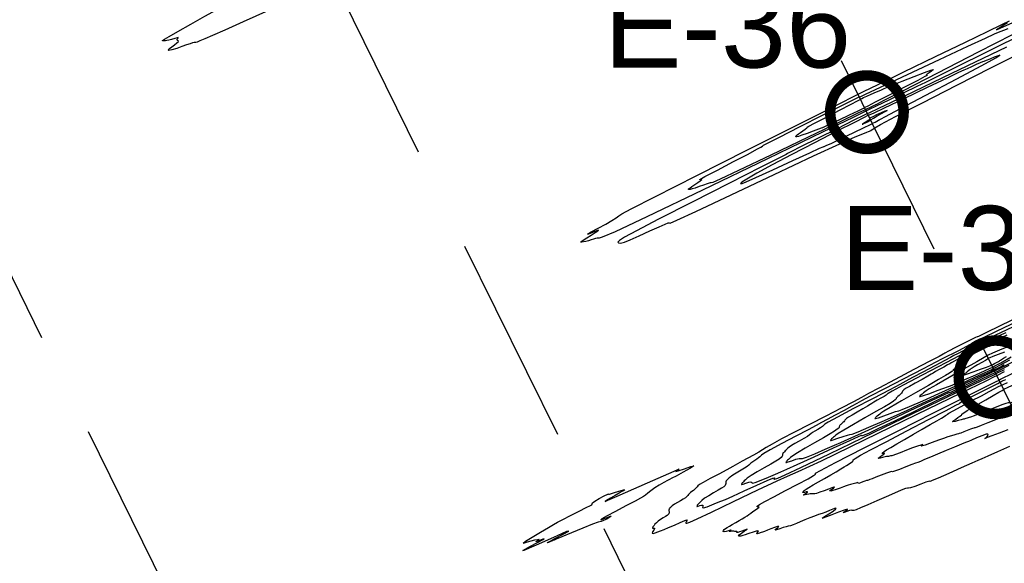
# Model space of a CAD drawing. Extents: x 3249832 to 3255657, y 13789405 to 13793316.
# Tile 62 of 256: x 3254867 to 3255102, y 13790214 to 13790344. Entities that reach past the tile are written whole.
import ezdxf

# ---------------------------------------------------------------- set-up
doc = ezdxf.new("R2010")
doc.units = 0
doc.header["$LTSCALE"] = 100
doc.header["$MEASUREMENT"] = 0
doc.linetypes.add('DASHED', pattern=[0.75, 0.5, -0.25])
for name, color, linetype in [('GRATIO_CON', 10, 'CONTINUOUS'), ('GRATIO_ICON', 7, 'CONTINUOUS'), ('PLAN', 7, 'CONTINUOUS'), ('TARGETS_EAST', 7, 'CONTINUOUS')]:
    doc.layers.add(name, color=color, linetype=linetype)
doc.styles.add('Gratio_032316_contours$0$symbol', font='symbol.shx')
doc.styles.get("Standard").update_dxf_attribs({"font": 'arial.ttf'})
doc.linetypes.add('Gratio_032316_contours$0$DEPRESSION', pattern='A,0.3,["%",Gratio_032316_contours$0$symbol,S=0.05,R=180,X=0,Y=0],0.0001', length=0.3001)

# ---------------------------------------------------------------- blocks, each defined once
blk = doc.blocks.new('Gratio_032316_contours')
at = {"layer": 'GRATIO_CON', "color": 5, "linetype": 'Gratio_032316_contours$0$DEPRESSION', "flags": 128}
for points in [[(3254903.67, 13790337.53), (3254904.29, 13790338), (3254904.81, 13790338.42), (3254905.14, 13790338.72), (3254905.21, 13790338.88), (3254905.12, 13790338.95), (3254904.99, 13790339.01), (3254904.93, 13790339.13), (3254904.95, 13790339.29), (3254905.04, 13790339.46), (3254905.15, 13790339.6), (3254905.17, 13790339.69), (3254904.93, 13790339.65), (3254904.35, 13790339.48), (3254903.6, 13790339.24), (3254902.9, 13790339.05), (3254902.43, 13790338.97), (3254902.12, 13790338.96), (3254901.87, 13790338.96), (3254901.6, 13790338.92), (3254901.41, 13790338.9), (3254901.45, 13790339), (3254901.89, 13790339.3), (3254902.98, 13790339.97), (3254905.04, 13790341.15), (3254908.14, 13790342.89), (3254911.53, 13790344.78), (3254914.26, 13790346.3), (3254915.67, 13790347.13), (3254916.45, 13790347.6), (3254917.57, 13790348.27), (3254919.72, 13790349.49), (3254922.34, 13790350.96), (3254924.56, 13790352.2), (3254925.74, 13790352.87), (3254926.13, 13790353.1), (3254926.21, 13790353.15), (3254926.38, 13790353.24), (3254926.66, 13790353.39), (3254926.97, 13790353.56), (3254927.32, 13790353.76), (3254928.04, 13790354.15), (3254929.52, 13790354.94), (3254931.96, 13790356.22), (3254934.76, 13790357.67), (3254937.11, 13790358.89), (3254938.43, 13790359.57), (3254938.91, 13790359.83), (3254938.95, 13790359.92), (3254938.91, 13790360.03), (3254938.89, 13790360.16), (3254938.95, 13790360.31), (3254939.13, 13790360.45), (3254939.36, 13790360.57), (3254939.57, 13790360.66), (3254939.69, 13790360.71), (3254939.75, 13790360.73), (3254939.76, 13790360.73), (3254939.82, 13790360.75), (3254940.21, 13790360.88), (3254941.24, 13790361.25), (3254943.08, 13790361.91), (3254945.27, 13790362.69), (3254947.14, 13790363.35), (3254948.23, 13790363.74), (3254948.66, 13790363.89), (3254948.75, 13790363.9), (3254948.77, 13790363.89), (3254949.02, 13790363.94), (3254949.74, 13790364.16), (3254951.1, 13790364.59), (3254952.71, 13790365.1), (3254954.06, 13790365.53), (3254954.78, 13790365.74), (3254955.02, 13790365.8), (3254955.09, 13790365.81), (3254955.23, 13790365.84), (3254955.55, 13790365.92), (3254956.1, 13790366.08), (3254956.9, 13790366.32), (3254957.84, 13790366.6), (3254958.75, 13790366.87), (3254959.54, 13790367.13), (3254960.45, 13790367.47), (3254961.79, 13790368), (3254963.73, 13790368.79), (3254965.86, 13790369.64), (3254967.66, 13790370.3), (3254968.71, 13790370.59), (3254969.25, 13790370.64), (3254969.67, 13790370.65), (3254970.25, 13790370.78), (3254970.88, 13790370.95), (3254971.33, 13790371.03), (3254971.45, 13790370.92), (3254971.39, 13790370.73), (3254971.36, 13790370.57), (3254971.54, 13790370.54), (3254971.88, 13790370.62), (3254972.31, 13790370.75), (3254972.74, 13790370.88), (3254973.19, 13790371.02), (3254973.66, 13790371.18), (3254974.12, 13790371.36), (3254974.44, 13790371.47), (3254974.42, 13790371.41), (3254973.97, 13790371.12), (3254973.29, 13790370.7), (3254972.66, 13790370.3), (3254972.3, 13790370.05), (3254972.3, 13790369.96), (3254972.65, 13790370.05), (3254973.29, 13790370.26), (3254973.7, 13790370.34), (3254973.28, 13790370), (3254971.68, 13790369.06), (3254969.48, 13790367.82), (3254967.51, 13790366.7), (3254966.4, 13790366.03), (3254965.86, 13790365.66), (3254965.4, 13790365.36), (3254964.65, 13790364.94), (3254963.81, 13790364.5), (3254963.2, 13790364.18), (3254963.04, 13790364.08), (3254963.1, 13790364.08), (3254963.05, 13790364), (3254962.54, 13790363.67), (3254961.14, 13790362.86), (3254958.42, 13790361.35), (3254954.21, 13790359.06), (3254949.5, 13790356.54), (3254945.56, 13790354.46), (3254943.2, 13790353.28), (3254941.3, 13790352.45), (3254938.27, 13790351.18), (3254933.06, 13790348.92), (3254926.67, 13790346.12), (3254920.66, 13790343.47), (3254916.24, 13790341.5), (3254913.31, 13790340.19), (3254911.47, 13790339.37), (3254910.33, 13790338.89), (3254909.68, 13790338.64), (3254909.34, 13790338.55), (3254909.15, 13790338.53), (3254908.95, 13790338.52), (3254908.6, 13790338.44), (3254908, 13790338.24), (3254907.14, 13790337.93), (3254906.05, 13790337.54), (3254904.8, 13790337.12), (3254903.65, 13790336.77), (3254902.9, 13790336.61), (3254902.76, 13790336.74), (3254903.1, 13790337.07), (3254903.67, 13790337.53)], [(3255084.99, 13790331.99), (3255084.58, 13790331.67), (3255084.02, 13790331.28), (3255083.55, 13790330.95), (3255083.35, 13790330.77), (3255083.37, 13790330.72), (3255083.5, 13790330.73), (3255083.54, 13790330.7), (3255083, 13790330.39), (3255081.3, 13790329.48), (3255078.14, 13790327.85), (3255074.39, 13790325.92), (3255071.18, 13790324.28), (3255069.39, 13790323.37), (3255068.73, 13790323.02), (3255068.64, 13790322.96), (3255068.65, 13790322.94), (3255068.66, 13790322.92), (3255068.67, 13790322.91), (3255068.66, 13790322.91), (3255068.66, 13790322.92), (3255068.66, 13790322.92), (3255068.66, 13790322.91), (3255068.67, 13790322.89), (3255068.68, 13790322.88), (3255068.61, 13790322.86), (3255068.17, 13790322.69), (3255067.02, 13790322.16), (3255064.97, 13790321.18), (3255062.55, 13790320.02), (3255060.48, 13790319.03), (3255059.3, 13790318.48), (3255058.82, 13790318.27), (3255058.71, 13790318.24), (3255058.63, 13790318.23), (3255058.35, 13790318.13), (3255057.65, 13790317.88), (3255056.42, 13790317.42), (3255054.95, 13790316.88), (3255053.68, 13790316.41), (3255052.9, 13790316.14), (3255052.53, 13790316.04), (3255052.38, 13790316.04), (3255052.3, 13790316.1), (3255052.29, 13790316.19), (3255052.37, 13790316.32), (3255052.57, 13790316.49), (3255052.9, 13790316.73), (3255053.37, 13790317.05), (3255053.95, 13790317.47), (3255054.51, 13790317.89), (3255054.86, 13790318.19), (3255054.99, 13790318.33), (3255055.4, 13790318.58), (3255056.75, 13790319.3), (3255059.41, 13790320.69), (3255062.65, 13790322.38), (3255065.43, 13790323.82), (3255066.99, 13790324.65), (3255067.6, 13790324.97), (3255067.78, 13790325.08), (3255068, 13790325.18), (3255068.42, 13790325.38), (3255069.16, 13790325.71), (3255070.26, 13790326.21), (3255071.48, 13790326.75), (3255072.5, 13790327.2), (3255073.15, 13790327.48), (3255073.88, 13790327.78), (3255075.25, 13790328.34), (3255077.63, 13790329.3), (3255080.45, 13790330.44), (3255082.92, 13790331.41), (3255084.41, 13790331.96), (3255085.02, 13790332.12), (3255084.99, 13790331.99)], [(3255114.33, 13790260.85), (3255114.69, 13790260.96), (3255114.75, 13790260.91), (3255114.65, 13790260.75), (3255114.49, 13790260.49), (3255114.33, 13790260.2), (3255114.2, 13790259.96), (3255114.12, 13790259.81), (3255113.92, 13790259.63), (3255113.39, 13790259.27), (3255112.43, 13790258.65), (3255111.28, 13790257.92), (3255110.29, 13790257.29), (3255109.71, 13790256.91), (3255109.43, 13790256.71), (3255109.23, 13790256.56), (3255108.93, 13790256.36), (3255108.56, 13790256.09), (3255108.16, 13790255.8), (3255107.8, 13790255.5), (3255107.52, 13790255.23), (3255107.33, 13790255.04), (3255107.23, 13790254.92), (3255107.07, 13790254.79), (3255106.64, 13790254.5), (3255105.84, 13790253.98), (3255104.87, 13790253.38), (3255104.03, 13790252.89), (3255103.54, 13790252.64), (3255103.34, 13790252.6), (3255103.28, 13790252.65), (3255103.24, 13790252.7), (3255103.12, 13790252.7), (3255102.83, 13790252.64), (3255102.27, 13790252.48), (3255101.37, 13790252.16), (3255100.01, 13790251.66), (3255098.2, 13790250.95), (3255096.29, 13790250.2), (3255094.75, 13790249.59), (3255093.89, 13790249.26), (3255093.54, 13790249.13), (3255093.36, 13790249.08), (3255093.11, 13790249.01), (3255092.81, 13790248.91), (3255092.54, 13790248.83), (3255092.35, 13790248.79), (3255092.12, 13790248.74), (3255091.69, 13790248.63), (3255090.98, 13790248.43), (3255090.21, 13790248.22), (3255089.67, 13790248.11), (3255089.59, 13790248.19), (3255089.88, 13790248.43), (3255090.36, 13790248.76), (3255090.89, 13790249.14), (3255091.37, 13790249.49), (3255091.7, 13790249.74), (3255091.82, 13790249.87), (3255091.8, 13790249.89), (3255091.74, 13790249.89), (3255091.73, 13790249.91), (3255091.88, 13790250.03), (3255092.31, 13790250.31), (3255093.09, 13790250.8), (3255094.23, 13790251.49), (3255095.73, 13790252.38), (3255097.5, 13790253.4), (3255099.25, 13790254.41), (3255100.63, 13790255.2), (3255101.4, 13790255.63), (3255101.68, 13790255.79), (3255101.72, 13790255.82), (3255101.75, 13790255.85), (3255101.99, 13790255.97), (3255102.67, 13790256.29), (3255103.92, 13790256.84), (3255105.58, 13790257.56), (3255107.37, 13790258.33), (3255109.08, 13790259.05), (3255110.54, 13790259.66), (3255111.61, 13790260.1), (3255112.2, 13790260.34), (3255112.41, 13790260.41), (3255112.37, 13790260.38), (3255112.22, 13790260.29), (3255112.02, 13790260.18), (3255111.83, 13790260.07), (3255111.7, 13790259.98), (3255111.75, 13790259.96), (3255112.09, 13790260.06), (3255112.79, 13790260.31), (3255113.63, 13790260.61), (3255114.33, 13790260.85)], [(3254987.48, 13790217.45), (3254987.28, 13790217.49), (3254988.92, 13790218.41), (3254990.92, 13790219.47), (3254992.07, 13790220.09), (3254992.35, 13790220.27), (3254992.05, 13790220.18), (3254991.45, 13790219.95), (3254990.81, 13790219.71), (3254990.41, 13790219.58), (3254990.42, 13790219.63), (3254990.69, 13790219.79), (3254991.01, 13790219.97), (3254991.17, 13790220.08), (3254991.09, 13790220.11), (3254990.71, 13790220.05), (3254990.02, 13790219.91), (3254989.14, 13790219.71), (3254988.26, 13790219.47), (3254987.55, 13790219.25), (3254987.33, 13790219.25), (3254987.91, 13790219.68), (3254989.46, 13790220.65), (3254991.49, 13790221.88), (3254993.35, 13790222.99), (3254994.59, 13790223.71), (3254995.54, 13790224.23), (3254996.76, 13790224.87), (3254998.58, 13790225.82), (3255000.63, 13790226.88), (3255002.36, 13790227.75), (3255003.33, 13790228.2), (3255003.7, 13790228.36), (3255003.73, 13790228.42), (3255003.71, 13790228.55), (3255003.86, 13790228.82), (3255004.41, 13790229.27), (3255005.46, 13790229.89), (3255006.65, 13790230.51), (3255007.5, 13790230.93), (3255007.69, 13790231), (3255007.62, 13790230.92), (3255007.88, 13790230.92), (3255008.85, 13790231.19), (3255010.15, 13790231.58), (3255011.2, 13790231.9), (3255011.58, 13790231.97), (3255011.48, 13790231.86), (3255011.2, 13790231.71), (3255010.99, 13790231.59), (3255010.71, 13790231.42), (3255010.16, 13790231.1), (3255009.22, 13790230.55), (3255008.12, 13790229.92), (3255007.21, 13790229.4), (3255006.85, 13790229.18), (3255007.53, 13790229.45), (3255009.74, 13790230.43), (3255013.67, 13790232.17), (3255018.23, 13790234.19), (3255022.03, 13790235.86), (3255024.01, 13790236.71), (3255024.51, 13790236.9), (3255024.24, 13790236.72), (3255023.82, 13790236.45), (3255023.7, 13790236.3), (3255024.28, 13790236.44), (3255025.72, 13790236.95), (3255027.28, 13790237.49), (3255027.98, 13790237.63), (3255027.17, 13790237.08), (3255025.45, 13790236.13), (3255023.75, 13790235.22), (3255022.75, 13790234.69), (3255022.22, 13790234.4), (3255021.7, 13790234.12), (3255020.84, 13790233.66), (3255019.75, 13790233.06), (3255018.66, 13790232.39), (3255017.74, 13790231.73), (3255017.02, 13790231.14), (3255016.47, 13790230.67), (3255016.01, 13790230.33), (3255015.31, 13790229.92), (3255013.97, 13790229.22), (3255011.79, 13790228.08), (3255009.29, 13790226.76), (3255007.2, 13790225.64), (3255006.07, 13790225), (3255005.84, 13790224.8), (3255006.26, 13790224.93), (3255007.09, 13790225.26), (3255007.92, 13790225.58), (3255008.31, 13790225.68), (3255007.99, 13790225.43), (3255007.22, 13790224.98), (3255006.43, 13790224.59), (3255005.87, 13790224.39), (3255005.19, 13790224.21), (3255003.85, 13790223.75), (3255001.54, 13790222.83), (3254998.85, 13790221.71), (3254996.55, 13790220.74), (3254995.23, 13790220.19), (3254994.72, 13790219.97), (3254994.63, 13790219.94), (3254994.61, 13790219.94), (3254994.52, 13790219.91), (3254994.28, 13790219.81), (3254993.83, 13790219.62), (3254993.35, 13790219.41), (3254993.04, 13790219.29), (3254993.12, 13790219.36), (3254993.74, 13790219.7), (3254995.02, 13790220.38), (3254996.86, 13790221.35), (3254998.18, 13790222.1), (3254997.65, 13790221.97), (3254994.53, 13790220.59), (3254990.42, 13790218.74), (3254987.48, 13790217.45)]]:
    blk.add_lwpolyline(points, close=True, dxfattribs=at)
at = {"layer": 'GRATIO_CON', "color": 5, "linetype": 'Continuous', "flags": 128}
for points in [[(3255107.13, 13790340.91), (3255098.03, 13790336.4), (3255090.13, 13790332.5), (3255085.53, 13790330.22), (3255083.15, 13790329.02), (3255081.11, 13790328.01), (3255078.03, 13790326.5), (3255074.45, 13790324.77), (3255071.43, 13790323.32), (3255069.74, 13790322.53), (3255069.11, 13790322.24), (3255069.02, 13790322.2), (3255069.02, 13790322.19), (3255069.03, 13790322.17), (3255069.03, 13790322.16), (3255068.65, 13790321.98), (3255065.94, 13790320.68), (3255058.62, 13790317.15), (3255045.52, 13790310.82), (3255030.06, 13790303.35), (3255016.82, 13790297), (3255009.22, 13790293.44), (3255006.18, 13790292.11), (3255005.45, 13790291.91), (3255005.18, 13790291.91), (3255004.92, 13790291.89), (3255004.58, 13790291.81), (3255004.11, 13790291.67), (3255003.54, 13790291.48), (3255002.91, 13790291.29), (3255002.28, 13790291.13), (3255001.72, 13790291.02), (3255001.3, 13790290.95), (3255001.09, 13790290.95), (3255001.18, 13790291.07), (3255001.63, 13790291.39), (3255002.49, 13790291.94), (3255003.53, 13790292.61), (3255004.48, 13790293.22), (3255005.1, 13790293.64), (3255005.25, 13790293.79), (3255004.82, 13790293.66), (3255003.85, 13790293.27), (3255002.89, 13790292.88), (3255002.63, 13790292.84), (3255003.55, 13790293.37), (3255005.23, 13790294.28), (3255007.05, 13790295.27), (3255008.47, 13790296.11), (3255009.48, 13790296.75), (3255010.13, 13790297.21), (3255010.81, 13790297.66), (3255013.06, 13790298.87), (3255018.69, 13790301.75), (3255028.7, 13790306.82), (3255040.77, 13790312.91), (3255051.74, 13790318.44), (3255059.16, 13790322.18), (3255063.4, 13790324.33), (3255065.56, 13790325.43), (3255066.79, 13790326.05), (3255068.42, 13790326.86), (3255071.87, 13790328.55), (3255078, 13790331.52), (3255085.54, 13790335.17), (3255092.68, 13790338.63), (3255097.96, 13790341.18), (3255101.35, 13790342.81), (3255103.16, 13790343.65)], [(3255102.72, 13790343.21), (3255101.9, 13790342.7), (3255101.12, 13790342.21), (3255100.45, 13790341.79), (3255100.11, 13790341.55), (3255100.96, 13790341.91), (3255104, 13790343.31)], [(3255103.79, 13790340.38), (3255095.69, 13790336.19), (3255086.05, 13790331.25), (3255077.82, 13790327.03), (3255073.2, 13790324.67), (3255071.5, 13790323.79), (3255071.26, 13790323.66), (3255071.27, 13790323.66), (3255071.2, 13790323.62), (3255070.94, 13790323.49), (3255070.43, 13790323.24), (3255069.83, 13790322.94), (3255069.3, 13790322.68), (3255069.01, 13790322.54), (3255068.9, 13790322.48), (3255068.89, 13790322.48), (3255068.89, 13790322.47), (3255068.89, 13790322.47), (3255068.89, 13790322.46), (3255068.89, 13790322.45), (3255068.89, 13790322.45), (3255068.89, 13790322.46), (3255068.65, 13790322.38), (3255067.07, 13790321.66), (3255062.83, 13790319.65), (3255055.25, 13790316), (3255046.31, 13790311.69), (3255038.65, 13790308.02), (3255034.26, 13790305.96), (3255032.5, 13790305.19), (3255032.08, 13790305.08), (3255031.91, 13790305.07), (3255031.63, 13790305.01), (3255031.12, 13790304.84), (3255030.26, 13790304.54), (3255029.25, 13790304.18), (3255028.29, 13790303.85), (3255027.59, 13790303.64), (3255027.12, 13790303.53), (3255026.84, 13790303.5), (3255026.7, 13790303.52), (3255026.73, 13790303.63), (3255027, 13790303.85), (3255027.53, 13790304.22), (3255028.22, 13790304.67), (3255028.93, 13790305.14), (3255029.53, 13790305.55), (3255029.88, 13790305.84), (3255029.84, 13790305.93), (3255029.45, 13790305.82), (3255029.42, 13790305.88), (3255030.63, 13790306.56), (3255033.6, 13790308.13), (3255037.45, 13790310.14), (3255040.9, 13790311.95), (3255043, 13790313.07), (3255043.96, 13790313.62), (3255044.31, 13790313.85), (3255044.61, 13790314.05), (3255045.67, 13790314.61), (3255048.37, 13790316), (3255053.17, 13790318.42), (3255058.79, 13790321.25), (3255063.56, 13790323.66), (3255066.23, 13790325), (3255067.22, 13790325.49), (3255067.36, 13790325.56), (3255067.37, 13790325.54), (3255067.38, 13790325.53), (3255067.38, 13790325.52), (3255067.57, 13790325.6), (3255068.89, 13790326.21), (3255072.45, 13790327.89), (3255078.85, 13790330.88), (3255086.49, 13790334.46), (3255093.24, 13790337.62), (3255097.47, 13790339.58), (3255099.61, 13790340.56), (3255100.56, 13790340.97), (3255101.15, 13790341.2), (3255101.81, 13790341.44), (3255102.87, 13790341.85)], [(3255103.17, 13790242.23), (3255100.35, 13790240.99), (3255097.98, 13790239.94), (3255096.62, 13790239.34), (3255095.66, 13790238.93), (3255094.22, 13790238.3), (3255091.69, 13790237.19), (3255088.7, 13790235.86), (3255086.16, 13790234.74), (3255084.75, 13790234.14), (3255084.25, 13790233.95), (3255084.19, 13790233.97), (3255084.16, 13790234), (3255083.9, 13790233.95), (3255083.22, 13790233.72), (3255082.02, 13790233.27), (3255080.65, 13790232.76), (3255079.58, 13790232.39), (3255079.1, 13790232.29), (3255078.88, 13790232.31), (3255078.44, 13790232.22), (3255077.4, 13790231.83), (3255075.79, 13790231.16), (3255073.79, 13790230.29), (3255071.56, 13790229.31), (3255069.43, 13790228.36), (3255067.7, 13790227.61), (3255066.64, 13790227.19), (3255066.1, 13790227.02), (3255065.87, 13790227.01), (3255065.72, 13790227.04), (3255065.51, 13790227.05), (3255065.1, 13790226.97), (3255064.42, 13790226.76), (3255063.78, 13790226.56), (3255063.54, 13790226.54), (3255063.92, 13790226.8), (3255064.47, 13790227.15), (3255064.58, 13790227.32), (3255063.82, 13790227.1), (3255062.44, 13790226.61), (3255060.88, 13790226.01), (3255059.56, 13790225.49), (3255058.7, 13790225.16), (3255058.52, 13790225.17), (3255059.12, 13790225.57), (3255060.15, 13790226.2), (3255061.15, 13790226.84), (3255061.76, 13790227.29), (3255061.92, 13790227.52), (3255061.69, 13790227.53), (3255061.11, 13790227.33), (3255060.31, 13790227), (3255059.42, 13790226.65), (3255058.57, 13790226.33), (3255057.69, 13790226.03), (3255056.72, 13790225.68), (3255055.61, 13790225.25), (3255054.44, 13790224.78), (3255053.34, 13790224.33), (3255052.4, 13790223.93), (3255051.63, 13790223.61), (3255051, 13790223.38), (3255050.47, 13790223.24), (3255049.95, 13790223.12), (3255049.3, 13790222.94), (3255048.47, 13790222.66), (3255047.7, 13790222.39), (3255047.32, 13790222.33), (3255047.52, 13790222.57), (3255047.96, 13790222.94), (3255048.2, 13790223.2), (3255047.91, 13790223.18), (3255047.21, 13790222.93), (3255046.34, 13790222.6), (3255045.53, 13790222.29), (3255044.84, 13790222.04), (3255044.32, 13790221.86), (3255044.01, 13790221.75), (3255043.81, 13790221.69), (3255043.61, 13790221.62), (3255043.34, 13790221.52), (3255043.08, 13790221.44), (3255042.96, 13790221.46), (3255043.07, 13790221.65), (3255043.26, 13790221.9), (3255043.35, 13790222.09), (3255043.19, 13790222.13), (3255042.84, 13790222.06), (3255042.38, 13790221.92), (3255041.88, 13790221.76), (3255041.36, 13790221.6), (3255040.82, 13790221.42), (3255040.24, 13790221.22), (3255039.68, 13790221.04), (3255039.18, 13790220.91), (3255038.79, 13790220.88), (3255038.63, 13790220.98), (3255038.79, 13790221.23), (3255039.32, 13790221.62), (3255040, 13790222.06), (3255040.52, 13790222.4), (3255040.67, 13790222.54), (3255040.47, 13790222.5), (3255040.03, 13790222.34), (3255039.45, 13790222.12), (3255038.87, 13790221.9), (3255038.44, 13790221.77), (3255038.25, 13790221.77), (3255038.24, 13790221.86), (3255038.27, 13790221.94), (3255038.23, 13790221.98), (3255038.12, 13790221.98), (3255037.95, 13790221.99), (3255037.73, 13790222.03), (3255037.48, 13790222.07), (3255037.19, 13790222.09), (3255036.89, 13790222.05), (3255036.61, 13790222), (3255036.44, 13790221.97), (3255036.42, 13790221.99), (3255036.51, 13790222.07), (3255036.66, 13790222.17), (3255036.81, 13790222.28), (3255036.85, 13790222.35), (3255036.68, 13790222.33), (3255036.22, 13790222.19), (3255035.66, 13790222.03), (3255035.19, 13790221.94), (3255035, 13790222.02), (3255035.05, 13790222.23), (3255035.24, 13790222.48), (3255035.53, 13790222.72), (3255035.91, 13790222.98), (3255036.45, 13790223.3), (3255037.15, 13790223.71), (3255037.96, 13790224.17), (3255038.76, 13790224.63), (3255039.49, 13790225.05), (3255040.12, 13790225.42), (3255040.65, 13790225.76), (3255041.1, 13790226.06), (3255041.53, 13790226.37), (3255042.05, 13790226.73), (3255042.68, 13790227.15), (3255043.25, 13790227.54), (3255043.52, 13790227.81), (3255043.36, 13790227.89), (3255043.07, 13790227.92), (3255043.04, 13790228.05), (3255043.62, 13790228.44), (3255044.93, 13790229.16), (3255047.02, 13790230.27), (3255049.82, 13790231.74), (3255052.78, 13790233.29), (3255055.18, 13790234.57), (3255056.51, 13790235.32), (3255056.99, 13790235.64), (3255056.97, 13790235.73), (3255057, 13790235.87), (3255058.17, 13790236.57), (3255061.73, 13790238.46), (3255068.41, 13790241.86), (3255076.79, 13790246.09), (3255084.94, 13790250.19), (3255091.29, 13790253.38), (3255095.74, 13790255.61), (3255098.54, 13790257.02), (3255100, 13790257.75), (3255100.54, 13790258.02), (3255100.61, 13790258.06), (3255101.03, 13790258.28), (3255103.98, 13790259.73)], [(3255102.79, 13790246.21), (3255100.74, 13790245.44), (3255098.94, 13790244.77), (3255097.87, 13790244.37), (3255097.41, 13790244.19), (3255097.33, 13790244.18), (3255097.44, 13790244.25), (3255097.64, 13790244.41), (3255097.88, 13790244.65), (3255098.08, 13790244.95), (3255098.05, 13790245.17), (3255097.59, 13790245.16), (3255096.58, 13790244.82), (3255095.31, 13790244.29), (3255094.16, 13790243.79), (3255093.39, 13790243.46), (3255092.71, 13790243.18), (3255091.7, 13790242.78), (3255090.07, 13790242.13), (3255088.07, 13790241.31), (3255086.06, 13790240.47), (3255084.33, 13790239.73), (3255082.96, 13790239.13), (3255081.99, 13790238.72), (3255081.35, 13790238.48), (3255080.78, 13790238.28), (3255079.89, 13790237.95), (3255078.49, 13790237.4), (3255076.95, 13790236.79), (3255075.77, 13790236.35), (3255075.3, 13790236.24), (3255075.16, 13790236.28), (3255074.82, 13790236.23), (3255073.89, 13790235.91), (3255072.61, 13790235.42), (3255071.37, 13790234.93), (3255070.48, 13790234.59), (3255069.92, 13790234.38), (3255069.58, 13790234.26), (3255069.33, 13790234.19), (3255069.09, 13790234.12), (3255068.73, 13790234), (3255068.21, 13790233.8), (3255067.67, 13790233.58), (3255067.27, 13790233.46), (3255067.15, 13790233.49), (3255067.12, 13790233.59), (3255066.98, 13790233.64), (3255066.54, 13790233.56), (3255065.92, 13790233.38), (3255065.3, 13790233.19), (3255064.78, 13790233.02), (3255064.29, 13790232.86), (3255063.67, 13790232.65), (3255062.83, 13790232.34), (3255061.91, 13790232.02), (3255061.12, 13790231.76), (3255060.61, 13790231.64), (3255060.4, 13790231.67), (3255060.49, 13790231.83), (3255060.84, 13790232.09), (3255061.25, 13790232.36), (3255061.47, 13790232.55), (3255061.34, 13790232.57), (3255060.86, 13790232.42), (3255060.06, 13790232.13), (3255059.04, 13790231.73), (3255058.01, 13790231.34), (3255057.21, 13790231.04), (3255056.8, 13790230.94), (3255056.67, 13790230.95), (3255056.63, 13790230.99), (3255056.52, 13790230.99), (3255056.35, 13790230.96), (3255056.15, 13790230.94), (3255055.94, 13790230.95), (3255055.69, 13790230.96), (3255055.36, 13790230.93), (3255054.92, 13790230.84), (3255054.48, 13790230.74), (3255054.19, 13790230.68), (3255054.14, 13790230.73), (3255054.3, 13790230.85), (3255054.56, 13790231.03), (3255054.84, 13790231.23), (3255055.02, 13790231.4), (3255055.02, 13790231.47), (3255054.76, 13790231.42), (3255054.37, 13790231.31), (3255054.04, 13790231.26), (3255053.91, 13790231.32), (3255053.99, 13790231.5), (3255054.27, 13790231.76), (3255054.72, 13790232.09), (3255055.4, 13790232.51), (3255056.37, 13790233.09), (3255057.66, 13790233.83), (3255059.12, 13790234.67), (3255060.58, 13790235.51), (3255061.9, 13790236.26), (3255063, 13790236.9), (3255063.83, 13790237.4), (3255064.37, 13790237.74), (3255064.74, 13790237.99), (3255065.07, 13790238.22), (3255065.45, 13790238.47), (3255065.8, 13790238.71), (3255065.97, 13790238.88), (3255065.9, 13790238.95), (3255065.9, 13790239.06), (3255066.38, 13790239.4), (3255067.7, 13790240.16), (3255070.1, 13790241.45), (3255073.78, 13790243.38), (3255078.7, 13790245.96), (3255083.86, 13790248.66), (3255088.06, 13790250.86), (3255090.38, 13790252.08), (3255091.23, 13790252.54), (3255091.34, 13790252.62), (3255091.36, 13790252.66), (3255091.73, 13790252.87), (3255092.83, 13790253.45), (3255094.85, 13790254.47), (3255097.23, 13790255.67), (3255099.27, 13790256.7), (3255100.4, 13790257.27), (3255100.82, 13790257.48), (3255100.88, 13790257.52), (3255100.88, 13790257.54), (3255100.94, 13790257.58), (3255101.09, 13790257.66), (3255101.37, 13790257.8), (3255101.69, 13790257.96), (3255101.93, 13790258.08), (3255102.26, 13790258.23)], [(3255102.31, 13790249.6), (3255101.44, 13790249.26), (3255099.87, 13790248.64), (3255098.01, 13790247.9), (3255096.4, 13790247.26), (3255095.44, 13790246.88), (3255095.01, 13790246.72), (3255094.83, 13790246.67), (3255094.65, 13790246.63), (3255094.36, 13790246.56), (3255093.85, 13790246.38), (3255093.09, 13790246.07), (3255092.26, 13790245.73), (3255091.58, 13790245.46), (3255091.22, 13790245.34), (3255090.99, 13790245.29), (3255090.61, 13790245.2), (3255089.89, 13790244.98), (3255089.01, 13790244.71), (3255088.22, 13790244.45), (3255087.69, 13790244.28), (3255087.22, 13790244.12), (3255086.52, 13790243.87), (3255085.42, 13790243.46), (3255084.15, 13790242.99), (3255083.06, 13790242.6), (3255082.42, 13790242.4), (3255082.17, 13790242.36), (3255082.2, 13790242.43), (3255082.36, 13790242.55), (3255082.49, 13790242.67), (3255082.43, 13790242.7), (3255082.02, 13790242.59), (3255081.24, 13790242.33), (3255080.09, 13790241.91), (3255078.64, 13790241.35), (3255077.15, 13790240.77), (3255075.98, 13790240.32), (3255075.35, 13790240.1), (3255075.11, 13790240.04), (3255075, 13790240.04), (3255074.82, 13790240), (3255074.58, 13790239.94), (3255074.34, 13790239.89), (3255074.14, 13790239.87), (3255073.91, 13790239.85), (3255073.53, 13790239.78), (3255072.95, 13790239.64), (3255072.34, 13790239.48), (3255071.93, 13790239.4), (3255071.87, 13790239.46), (3255072.09, 13790239.64), (3255072.46, 13790239.9), (3255072.87, 13790240.18), (3255073.2, 13790240.44), (3255073.36, 13790240.61), (3255073.29, 13790240.64), (3255073.09, 13790240.6), (3255072.89, 13790240.57), (3255072.82, 13790240.62), (3255072.94, 13790240.76), (3255073.29, 13790241.03), (3255073.91, 13790241.45), (3255074.89, 13790242.05), (3255076.3, 13790242.87), (3255078.16, 13790243.95), (3255080.28, 13790245.16), (3255082.4, 13790246.38), (3255084.31, 13790247.48), (3255085.88, 13790248.38), (3255087.01, 13790249.04), (3255087.65, 13790249.43), (3255087.94, 13790249.61), (3255088.09, 13790249.71), (3255088.23, 13790249.8), (3255088.36, 13790249.89), (3255088.42, 13790249.95), (3255088.44, 13790250), (3255088.74, 13790250.2), (3255089.72, 13790250.76), (3255091.63, 13790251.79), (3255094.07, 13790253.1), (3255096.47, 13790254.37), (3255098.36, 13790255.37), (3255099.71, 13790256.08), (3255100.57, 13790256.52), (3255101.08, 13790256.77), (3255101.64, 13790257.02), (3255102.72, 13790257.5)]]:
    blk.add_lwpolyline(points, dxfattribs=at)
at = {"layer": 'GRATIO_CON', "color": 1, "linetype": 'Continuous', "flags": 128}
for points in [[(3255102.46, 13790337.43), (3255089.33, 13790331.12), (3255078.19, 13790325.77), (3255071.96, 13790322.8), (3255069.66, 13790321.71), (3255069.32, 13790321.57), (3255069.2, 13790321.51), (3255068.38, 13790321.1), (3255066.13, 13790319.98), (3255066.13, 13790319.98), (3255062.12, 13790317.99), (3255057.4, 13790315.65), (3255053.42, 13790313.67), (3255051.23, 13790312.57), (3255050.45, 13790312.16), (3255050.3, 13790312.05), (3255049.94, 13790311.85), (3255048.23, 13790310.96), (3255043.96, 13790308.78), (3255036.5, 13790304.99), (3255027.6, 13790300.47), (3255019.6, 13790296.39), (3255014.32, 13790293.66), (3255011.48, 13790292.12), (3255010.25, 13790291.33), (3255009.91, 13790290.94), (3255010.06, 13790290.78), (3255010.42, 13790290.74), (3255010.8, 13790290.77), (3255011.46, 13790290.97), (3255012.78, 13790291.52), (3255014.94, 13790292.49), (3255017.47, 13790293.64), (3255019.71, 13790294.64), (3255021.14, 13790295.26), (3255021.85, 13790295.52), (3255022.09, 13790295.53), (3255022.32, 13790295.51), (3255023.92, 13790296.15), (3255028.48, 13790298.23), (3255036.88, 13790302.21), (3255047.12, 13790307.07), (3255056.46, 13790311.49), (3255062.79, 13790314.41), (3255066.41, 13790316.01), (3255068.27, 13790316.78), (3255069.18, 13790317.15), (3255069.58, 13790317.31), (3255069.81, 13790317.42), (3255070.13, 13790317.57), (3255070.5, 13790317.77), (3255070.79, 13790317.96), (3255071.12, 13790318.2), (3255072.46, 13790318.98), (3255076, 13790320.86), (3255082.45, 13790324.18), (3255090.64, 13790328.35), (3255098.91, 13790332.56), (3255105.86, 13790336.09)], [(3255108.54, 13790274.66), (3255101.3, 13790271.15), (3255097.25, 13790269.18), (3255095.77, 13790268.45), (3255095.55, 13790268.35), (3255095.49, 13790268.35), (3255095.11, 13790268.2), (3255094.12, 13790267.73), (3255092.36, 13790266.86), (3255090.33, 13790265.82), (3255088.65, 13790264.96), (3255087.8, 13790264.51), (3255087.55, 13790264.37), (3255087.54, 13790264.35), (3255087.34, 13790264.23), (3255086.42, 13790263.74), (3255084.19, 13790262.56), (3255080.39, 13790260.57), (3255075.94, 13790258.23), (3255072.06, 13790256.17), (3255069.6, 13790254.85), (3255067.92, 13790253.93), (3255065.99, 13790252.9), (3255063.07, 13790251.37), (3255059.42, 13790249.48), (3255055.55, 13790247.49), (3255051.95, 13790245.64), (3255048.9, 13790244.05), (3255046.61, 13790242.83), (3255045.2, 13790242.02), (3255044.3, 13790241.46), (3255043.43, 13790240.92), (3255042.23, 13790240.23), (3255040.83, 13790239.47), (3255039.49, 13790238.74), (3255038.36, 13790238.12), (3255037.25, 13790237.49), (3255035.82, 13790236.71), (3255033.91, 13790235.69), (3255031.88, 13790234.6), (3255030.23, 13790233.71), (3255029.32, 13790233.17), (3255028.96, 13790232.88), (3255028.8, 13790232.67), (3255028.57, 13790232.4), (3255028.24, 13790232.08), (3255027.87, 13790231.76), (3255027.51, 13790231.5), (3255027.18, 13790231.27), (3255026.92, 13790231.06), (3255026.74, 13790230.83), (3255026.57, 13790230.59), (3255026.34, 13790230.33), (3255025.96, 13790230.05), (3255025.45, 13790229.73), (3255024.82, 13790229.35), (3255024.1, 13790228.92), (3255023.41, 13790228.48), (3255022.86, 13790228.12), (3255022.57, 13790227.91), (3255022.44, 13790227.8), (3255022.39, 13790227.74), (3255022.33, 13790227.68), (3255022.26, 13790227.61), (3255022.19, 13790227.52), (3255022.14, 13790227.41), (3255022.1, 13790227.3), (3255022.07, 13790227.21), (3255022.05, 13790227.15), (3255022.04, 13790227.08), (3255022.05, 13790226.95), (3255022.08, 13790226.74), (3255022.09, 13790226.48), (3255022.05, 13790226.23), (3255021.9, 13790226.02), (3255021.63, 13790225.82), (3255021.22, 13790225.58), (3255020.68, 13790225.26), (3255020.08, 13790224.89), (3255019.51, 13790224.49), (3255019.06, 13790224.09), (3255018.73, 13790223.74), (3255018.5, 13790223.46), (3255018.35, 13790223.29), (3255018.26, 13790223.18), (3255018.21, 13790223.1), (3255018.18, 13790223), (3255018.16, 13790222.9), (3255018.14, 13790222.81), (3255018.13, 13790222.75), (3255018.15, 13790222.74), (3255018.25, 13790222.77), (3255018.43, 13790222.82), (3255018.6, 13790222.83), (3255018.62, 13790222.68), (3255018.42, 13790222.32), (3255018.16, 13790221.9), (3255018.06, 13790221.6), (3255018.28, 13790221.56), (3255018.77, 13790221.71), (3255019.39, 13790221.95), (3255020.07, 13790222.19), (3255020.89, 13790222.49), (3255021.97, 13790222.93), (3255023.35, 13790223.53), (3255024.76, 13790224.16), (3255025.84, 13790224.62), (3255026.33, 13790224.77), (3255026.38, 13790224.67), (3255026.21, 13790224.43), (3255026.07, 13790224.16), (3255026.07, 13790223.97), (3255026.33, 13790223.95), (3255027.06, 13790224.21), (3255028.8, 13790225.02), (3255032.17, 13790226.63), (3255037.41, 13790229.15), (3255043.19, 13790231.91), (3255047.81, 13790234.07), (3255050.3, 13790235.16), (3255052.84, 13790236.27), (3255058.37, 13790238.86), (3255068.67, 13790243.83), (3255081.05, 13790249.85), (3255091.65, 13790255.01), (3255097.59, 13790257.91), (3255099.77, 13790258.98), (3255100.08, 13790259.13), (3255100.32, 13790259.26), (3255101.99, 13790260.12)], [(3255105.17, 13790272.12), (3255099.98, 13790269.65), (3255097.02, 13790268.22), (3255095.41, 13790267.4), (3255093.77, 13790266.53), (3255091, 13790265.09), (3255087.16, 13790263.11), (3255082.64, 13790260.78), (3255077.84, 13790258.31), (3255073.39, 13790256.02), (3255069.95, 13790254.23), (3255067.94, 13790253.15), (3255066.77, 13790252.49), (3255065.6, 13790251.83), (3255063.8, 13790250.85), (3255061.68, 13790249.72), (3255059.78, 13790248.71), (3255058.43, 13790247.97), (3255057.14, 13790247.27), (3255055.23, 13790246.25), (3255052.29, 13790244.69), (3255048.97, 13790242.94), (3255046.2, 13790241.47), (3255044.66, 13790240.61), (3255044.07, 13790240.23), (3255043.91, 13790240.05), (3255043.72, 13790239.83), (3255043.42, 13790239.55), (3255043.01, 13790239.24), (3255042.51, 13790238.92), (3255042, 13790238.6), (3255041.57, 13790238.32), (3255041.3, 13790238.07), (3255041.06, 13790237.81), (3255040.68, 13790237.5), (3255040.06, 13790237.1), (3255039.28, 13790236.64), (3255038.45, 13790236.15), (3255037.68, 13790235.7), (3255037.05, 13790235.3), (3255036.6, 13790234.99), (3255036.36, 13790234.79), (3255036.24, 13790234.66), (3255036.17, 13790234.55), (3255036.05, 13790234.44), (3255035.91, 13790234.31), (3255035.79, 13790234.19), (3255035.71, 13790234.07), (3255035.66, 13790233.97), (3255035.63, 13790233.88), (3255035.6, 13790233.82), (3255035.58, 13790233.74), (3255035.58, 13790233.62), (3255035.59, 13790233.44), (3255035.56, 13790233.2), (3255035.42, 13790232.94), (3255035.1, 13790232.65), (3255034.56, 13790232.29), (3255033.76, 13790231.82), (3255032.69, 13790231.21), (3255031.55, 13790230.54), (3255030.56, 13790229.91), (3255029.89, 13790229.41), (3255029.49, 13790229.03), (3255029.25, 13790228.76), (3255029.08, 13790228.58), (3255028.95, 13790228.45), (3255028.86, 13790228.34), (3255028.81, 13790228.24), (3255028.78, 13790228.13), (3255028.75, 13790228.05), (3255028.73, 13790227.99), (3255028.78, 13790227.97), (3255028.99, 13790228.03), (3255029.39, 13790228.17), (3255029.83, 13790228.28), (3255030.1, 13790228.25), (3255030.09, 13790228.01), (3255030.05, 13790227.73), (3255030.32, 13790227.64), (3255031.14, 13790227.88), (3255032.28, 13790228.34), (3255033.42, 13790228.82), (3255034.38, 13790229.2), (3255035.5, 13790229.66), (3255037.29, 13790230.43), (3255040, 13790231.66), (3255043.01, 13790233.05), (3255045.48, 13790234.17), (3255046.77, 13790234.71), (3255047.16, 13790234.81), (3255047.09, 13790234.66), (3255047.01, 13790234.48), (3255047.23, 13790234.45), (3255047.99, 13790234.71), (3255049.71, 13790235.48), (3255053.43, 13790237.24), (3255060.31, 13790240.55), (3255070.8, 13790245.59), (3255082.48, 13790251.21), (3255092.19, 13790255.88), (3255097.59, 13790258.48), (3255099.58, 13790259.44), (3255099.87, 13790259.57), (3255099.95, 13790259.61), (3255100.51, 13790259.88), (3255102.01, 13790260.63)], [(3255107.1, 13790272.2), (3255101.01, 13790269.35), (3255097.6, 13790267.75), (3255096.35, 13790267.16), (3255096.17, 13790267.08), (3255096.17, 13790267.08), (3255096.17, 13790267.09), (3255096.16, 13790267.09), (3255096.12, 13790267.08), (3255095.84, 13790266.94), (3255095.09, 13790266.56), (3255093.74, 13790265.87), (3255092.15, 13790265.05), (3255090.79, 13790264.35), (3255089.95, 13790263.91), (3255089.15, 13790263.48), (3255087.76, 13790262.73), (3255085.37, 13790261.47), (3255082.54, 13790259.97), (3255080.08, 13790258.67), (3255078.49, 13790257.83), (3255077.03, 13790257.05), (3255074.64, 13790255.78), (3255070.66, 13790253.7), (3255066.05, 13790251.28), (3255062.17, 13790249.23), (3255060, 13790248.06), (3255059.19, 13790247.58), (3255059.01, 13790247.42), (3255058.87, 13790247.26), (3255058.6, 13790247.03), (3255058.15, 13790246.72), (3255057.51, 13790246.34), (3255056.81, 13790245.93), (3255056.23, 13790245.57), (3255055.86, 13790245.3), (3255055.54, 13790245.04), (3255055.03, 13790244.68), (3255054.16, 13790244.15), (3255053.1, 13790243.54), (3255052.07, 13790242.95), (3255051.27, 13790242.48), (3255050.7, 13790242.12), (3255050.34, 13790241.85), (3255050.15, 13790241.66), (3255050.04, 13790241.51), (3255049.94, 13790241.36), (3255049.77, 13790241.19), (3255049.56, 13790241.01), (3255049.39, 13790240.85), (3255049.28, 13790240.73), (3255049.22, 13790240.63), (3255049.19, 13790240.56), (3255049.15, 13790240.49), (3255049.12, 13790240.41), (3255049.1, 13790240.3), (3255049.09, 13790240.14), (3255049.02, 13790239.93), (3255048.79, 13790239.64), (3255048.3, 13790239.27), (3255047.5, 13790238.77), (3255046.3, 13790238.07), (3255044.71, 13790237.16), (3255043.03, 13790236.19), (3255041.61, 13790235.32), (3255040.72, 13790234.72), (3255040.25, 13790234.33), (3255040, 13790234.07), (3255039.8, 13790233.87), (3255039.63, 13790233.71), (3255039.51, 13790233.58), (3255039.43, 13790233.47), (3255039.39, 13790233.37), (3255039.35, 13790233.28), (3255039.32, 13790233.22), (3255039.4, 13790233.21), (3255039.72, 13790233.3), (3255040.35, 13790233.52), (3255041.06, 13790233.74), (3255041.58, 13790233.83), (3255041.77, 13790233.7), (3255041.95, 13790233.56), (3255042.59, 13790233.67), (3255043.99, 13790234.2), (3255045.79, 13790234.97), (3255047.45, 13790235.69), (3255048.69, 13790236.21), (3255050.12, 13790236.82), (3255052.61, 13790237.94), (3255056.64, 13790239.8), (3255061.26, 13790241.94), (3255065.11, 13790243.72), (3255067.22, 13790244.66), (3255067.94, 13790244.95), (3255067.97, 13790244.89), (3255067.96, 13790244.81), (3255068.39, 13790244.93), (3255069.64, 13790245.47), (3255072.07, 13790246.6), (3255075.69, 13790248.33), (3255080.46, 13790250.62), (3255086.14, 13790253.36), (3255091.78, 13790256.07), (3255096.23, 13790258.21), (3255098.7, 13790259.4), (3255099.74, 13790259.91), (3255100.23, 13790260.16), (3255101.07, 13790260.59), (3255103.09, 13790261.62)], [(3255102.26, 13790269.38), (3255099.94, 13790268.29), (3255097.97, 13790267.36), (3255096.87, 13790266.83), (3255096.46, 13790266.62), (3255096.41, 13790266.58), (3255096.42, 13790266.57), (3255096.42, 13790266.57), (3255096.42, 13790266.56), (3255096.28, 13790266.49), (3255095.32, 13790265.99), (3255092.71, 13790264.62), (3255088.03, 13790262.18), (3255082.54, 13790259.3), (3255077.87, 13790256.85), (3255075.26, 13790255.46), (3255074.29, 13790254.92), (3255074.11, 13790254.79), (3255074.02, 13790254.69), (3255073.77, 13790254.51), (3255073.28, 13790254.2), (3255072.5, 13790253.76), (3255071.62, 13790253.26), (3255070.88, 13790252.83), (3255070.42, 13790252.54), (3255070.02, 13790252.26), (3255069.37, 13790251.85), (3255068.26, 13790251.2), (3255066.92, 13790250.44), (3255065.69, 13790249.75), (3255064.85, 13790249.26), (3255064.34, 13790248.94), (3255064.07, 13790248.72), (3255063.94, 13790248.54), (3255063.84, 13790248.36), (3255063.71, 13790248.17), (3255063.48, 13790247.94), (3255063.21, 13790247.72), (3255062.98, 13790247.52), (3255062.85, 13790247.39), (3255062.78, 13790247.3), (3255062.74, 13790247.23), (3255062.7, 13790247.15), (3255062.65, 13790247.07), (3255062.62, 13790246.97), (3255062.6, 13790246.84), (3255062.49, 13790246.65), (3255062.16, 13790246.35), (3255061.51, 13790245.9), (3255060.43, 13790245.25), (3255058.83, 13790244.32), (3255056.73, 13790243.11), (3255054.5, 13790241.83), (3255052.66, 13790240.74), (3255051.55, 13790240.03), (3255051.02, 13790239.62), (3255050.76, 13790239.37), (3255050.53, 13790239.16), (3255050.32, 13790238.97), (3255050.15, 13790238.82), (3255050.06, 13790238.7), (3255050.01, 13790238.6), (3255049.96, 13790238.52), (3255049.92, 13790238.45), (3255050.03, 13790238.44), (3255050.46, 13790238.57), (3255051.3, 13790238.87), (3255052.29, 13790239.2), (3255053.07, 13790239.4), (3255053.44, 13790239.39), (3255053.84, 13790239.39), (3255054.85, 13790239.7), (3255056.84, 13790240.52), (3255059.3, 13790241.59), (3255061.48, 13790242.56), (3255063, 13790243.22), (3255064.74, 13790243.99), (3255067.93, 13790245.45), (3255073.29, 13790247.93), (3255079.5, 13790250.82), (3255084.75, 13790253.26), (3255087.66, 13790254.61), (3255088.72, 13790255.09), (3255088.84, 13790255.12), (3255088.89, 13790255.11), (3255089.33, 13790255.3), (3255090.59, 13790255.88), (3255092.95, 13790257.01), (3255096.36, 13790258.67), (3255100.65, 13790260.8), (3255105.55, 13790263.26)], [(3255102.5, 13790267.72), (3255100.62, 13790267.01), (3255099.14, 13790266.44), (3255098.32, 13790266.12), (3255098.02, 13790266.01), (3255097.98, 13790265.99), (3255097.97, 13790265.99), (3255097.92, 13790265.97), (3255097.8, 13790265.92), (3255097.58, 13790265.82), (3255097.33, 13790265.71), (3255097.11, 13790265.61), (3255096.99, 13790265.56), (3255096.94, 13790265.54), (3255096.94, 13790265.54), (3255096.94, 13790265.54), (3255096.94, 13790265.54), (3255096.93, 13790265.54), (3255096.9, 13790265.53), (3255096.66, 13790265.41), (3255096.05, 13790265.07), (3255094.95, 13790264.47), (3255093.66, 13790263.74), (3255092.54, 13790263.12), (3255091.89, 13790262.75), (3255091.62, 13790262.57), (3255091.55, 13790262.45), (3255091.51, 13790262.29), (3255091.44, 13790262.06), (3255091.25, 13790261.78), (3255090.91, 13790261.45), (3255090.52, 13790261.12), (3255090.18, 13790260.86), (3255089.99, 13790260.7), (3255089.9, 13790260.63), (3255089.86, 13790260.57), (3255089.79, 13790260.49), (3255089.72, 13790260.4), (3255089.66, 13790260.32), (3255089.61, 13790260.24), (3255089.41, 13790260.09), (3255088.9, 13790259.76), (3255087.91, 13790259.15), (3255086.29, 13790258.2), (3255083.91, 13790256.82), (3255080.76, 13790255.02), (3255077.45, 13790253.13), (3255074.76, 13790251.58), (3255073.21, 13790250.66), (3255072.54, 13790250.21), (3255072.27, 13790249.98), (3255071.99, 13790249.75), (3255071.69, 13790249.5), (3255071.45, 13790249.29), (3255071.31, 13790249.16), (3255071.23, 13790249.07), (3255071.17, 13790248.99), (3255071.12, 13790248.91), (3255071.28, 13790248.91), (3255071.93, 13790249.11), (3255073.22, 13790249.56), (3255074.75, 13790250.12), (3255076.04, 13790250.56), (3255076.79, 13790250.77), (3255077.62, 13790251.05), (3255079.37, 13790251.76), (3255082.54, 13790253.16), (3255086.31, 13790254.85), (3255089.55, 13790256.31), (3255091.43, 13790257.15), (3255092.44, 13790257.61), (3255093.39, 13790258.05), (3255094.89, 13790258.74), (3255096.63, 13790259.55), (3255098.1, 13790260.23), (3255098.93, 13790260.61), (3255099.24, 13790260.75), (3255099.28, 13790260.77), (3255099.34, 13790260.81), (3255099.8, 13790261.06), (3255101.04, 13790261.72), (3255103.28, 13790262.9)], [(3255102.97, 13790266.12), (3255100.82, 13790265.21), (3255099.1, 13790264.46), (3255098.07, 13790263.99), (3255097.11, 13790263.46), (3255095.38, 13790262.46), (3255092.36, 13790260.73), (3255088.8, 13790258.71), (3255085.76, 13790256.97), (3255084.03, 13790255.96), (3255083.31, 13790255.51), (3255083.02, 13790255.29), (3255082.72, 13790255.04), (3255082.38, 13790254.76), (3255082.1, 13790254.53), (3255081.93, 13790254.39), (3255081.85, 13790254.3), (3255081.78, 13790254.23), (3255081.71, 13790254.14), (3255081.91, 13790254.14), (3255082.67, 13790254.38), (3255084.17, 13790254.91), (3255085.98, 13790255.57), (3255087.52, 13790256.13), (3255088.42, 13790256.44), (3255089.15, 13790256.71), (3255090.38, 13790257.23), (3255092.56, 13790258.2), (3255095.14, 13790259.36), (3255097.35, 13790260.35), (3255097.35, 13790260.35), (3255098.58, 13790260.91), (3255099.03, 13790261.11), (3255099.1, 13790261.14), (3255099.17, 13790261.18), (3255099.69, 13790261.46), (3255101.08, 13790262.23), (3255103.59, 13790263.59)], [(3255102.02, 13790264.76), (3255100.5, 13790264.19), (3255099.2, 13790263.69), (3255098.47, 13790263.42), (3255098.2, 13790263.32), (3255098.15, 13790263.3), (3255098.13, 13790263.29), (3255098.1, 13790263.27), (3255098.08, 13790263.25), (3255098.08, 13790263.22), (3255098.09, 13790263.19), (3255098.1, 13790263.17), (3255098.1, 13790263.17), (3255098.1, 13790263.16), (3255098.1, 13790263.16), (3255098.1, 13790263.16), (3255098.08, 13790263.14), (3255097.91, 13790263.03), (3255097.44, 13790262.76), (3255096.59, 13790262.27), (3255095.59, 13790261.7), (3255094.74, 13790261.21), (3255094.25, 13790260.93), (3255093.99, 13790260.76), (3255093.78, 13790260.59), (3255093.45, 13790260.33), (3255093.07, 13790260.03), (3255092.74, 13790259.77), (3255092.56, 13790259.62), (3255092.46, 13790259.54), (3255092.38, 13790259.46), (3255092.3, 13790259.37), (3255092.46, 13790259.35), (3255093.15, 13790259.55), (3255094.54, 13790260.03), (3255096.23, 13790260.66), (3255097.69, 13790261.2), (3255098.51, 13790261.5), (3255098.82, 13790261.6), (3255098.87, 13790261.6), (3255098.87, 13790261.6), (3255098.87, 13790261.59), (3255098.87, 13790261.59), (3255098.87, 13790261.59), (3255098.87, 13790261.6), (3255098.87, 13790261.6), (3255098.88, 13790261.61), (3255098.97, 13790261.66), (3255099.2, 13790261.79), (3255099.61, 13790262.02), (3255100.11, 13790262.29), (3255100.53, 13790262.52), (3255100.78, 13790262.66), (3255100.87, 13790262.72), (3255100.89, 13790262.73), (3255100.9, 13790262.74), (3255100.99, 13790262.8), (3255101.27, 13790262.96), (3255101.78, 13790263.27), (3255102.44, 13790263.67)]]:
    blk.add_lwpolyline(points, dxfattribs=at)
for points in [[(3255068.55, 13790318.26), (3255069.91, 13790318.92), (3255070.41, 13790319.18), (3255070.48, 13790319.22), (3255070.48, 13790319.23), (3255070.48, 13790319.23), (3255070.48, 13790319.23), (3255070.48, 13790319.23), (3255070.48, 13790319.23), (3255070.48, 13790319.23), (3255070.49, 13790319.24), (3255070.57, 13790319.27), (3255070.79, 13790319.38), (3255071.16, 13790319.57), (3255071.6, 13790319.79), (3255071.96, 13790319.98), (3255072.15, 13790320.07), (3255072.2, 13790320.11), (3255072.21, 13790320.12), (3255072.23, 13790320.13), (3255072.27, 13790320.15), (3255072.28, 13790320.16), (3255072.44, 13790320.24), (3255073.66, 13790320.89), (3255077.06, 13790322.69), (3255083.22, 13790325.95), (3255090.46, 13790329.79), (3255096.58, 13790333.06), (3255099.91, 13790334.88), (3255100.88, 13790335.49), (3255100.46, 13790335.38), (3255099.52, 13790335), (3255098.46, 13790334.56), (3255097.58, 13790334.2), (3255097.08, 13790334.01), (3255096.73, 13790333.9), (3255096.19, 13790333.68), (3255095.24, 13790333.25), (3255094.09, 13790332.73), (3255093.07, 13790332.27), (3255092.31, 13790331.94), (3255091.03, 13790331.36), (3255088.29, 13790330.06), (3255083.54, 13790327.79), (3255078, 13790325.14), (3255073.29, 13790322.88), (3255070.66, 13790321.64), (3255069.68, 13790321.2), (3255069.53, 13790321.15), (3255069.53, 13790321.16), (3255069.53, 13790321.16), (3255069.53, 13790321.16), (3255069.52, 13790321.16), (3255069.52, 13790321.16), (3255069.52, 13790321.16), (3255069.4, 13790321.1), (3255068.56, 13790320.67), (3255066.26, 13790319.5), (3255062.08, 13790317.38), (3255056.75, 13790314.65), (3255051.3, 13790311.84), (3255046.61, 13790309.35), (3255042.99, 13790307.37), (3255040.57, 13790305.98), (3255039.39, 13790305.23), (3255039.11, 13790304.94), (3255039.24, 13790304.89), (3255039.53, 13790304.94), (3255040.47, 13790305.33), (3255042.78, 13790306.37), (3255046.83, 13790308.22), (3255051.57, 13790310.4), (3255055.61, 13790312.25), (3255057.91, 13790313.31), (3255058.8, 13790313.7), (3255058.96, 13790313.75), (3255059.03, 13790313.75), (3255059.5, 13790313.95), (3255060.82, 13790314.56), (3255063.25, 13790315.71), (3255066.11, 13790317.08), (3255068.55, 13790318.26)], [(3255070.75, 13790320.52), (3255071.63, 13790321.02), (3255072.69, 13790321.59), (3255073.58, 13790322.07), (3255074.04, 13790322.32), (3255074.02, 13790322.34), (3255073.51, 13790322.13), (3255072.58, 13790321.73), (3255071.5, 13790321.25), (3255070.59, 13790320.82), (3255070.09, 13790320.55), (3255069.93, 13790320.41), (3255069.94, 13790320.33), (3255069.95, 13790320.26), (3255069.89, 13790320.16), (3255069.67, 13790319.99), (3255069.26, 13790319.74), (3255068.77, 13790319.46), (3255068.36, 13790319.23), (3255068.13, 13790319.1), (3255068.06, 13790319.05), (3255068.06, 13790319.04), (3255068.09, 13790319.05), (3255068.18, 13790319.09), (3255068.42, 13790319.2), (3255068.85, 13790319.39), (3255069.35, 13790319.62), (3255069.77, 13790319.82), (3255070.01, 13790319.92), (3255070.09, 13790319.97), (3255070.1, 13790320), (3255070.1, 13790320.06), (3255070.26, 13790320.21), (3255070.75, 13790320.52)]]:
    blk.add_lwpolyline(points, close=True, dxfattribs=at)
at = {"layer": 'GRATIO_ICON', "color": 7, "linetype": 'Continuous', "flags": 128}
blk.add_lwpolyline([(3255102.56, 13790268.8), (3255099.26, 13790267.31), (3255097.42, 13790266.49), (3255096.73, 13790266.19), (3255096.63, 13790266.15), (3255096.64, 13790266.13), (3255096.65, 13790266.11), (3255096.65, 13790266.09), (3255096.61, 13790266.06), (3255096.29, 13790265.89), (3255095.42, 13790265.44), (3255093.86, 13790264.63), (3255092.03, 13790263.67), (3255090.47, 13790262.85), (3255089.6, 13790262.39), (3255089.28, 13790262.21), (3255089.22, 13790262.16), (3255089.17, 13790262.12), (3255088.95, 13790261.99), (3255088.42, 13790261.69), (3255087.5, 13790261.18), (3255086.43, 13790260.6), (3255085.53, 13790260.09), (3255084.98, 13790259.77), (3255084.5, 13790259.49), (3255083.72, 13790259.03), (3255082.36, 13790258.26), (3255080.74, 13790257.35), (3255079.32, 13790256.55), (3255078.43, 13790256.04), (3255077.99, 13790255.76), (3255077.81, 13790255.58), (3255077.72, 13790255.41), (3255077.64, 13790255.21), (3255077.48, 13790254.97), (3255077.2, 13790254.7), (3255076.86, 13790254.42), (3255076.58, 13790254.19), (3255076.42, 13790254.05), (3255076.34, 13790253.96), (3255076.3, 13790253.9), (3255076.25, 13790253.82), (3255076.19, 13790253.74), (3255076.14, 13790253.64), (3255076.1, 13790253.54), (3255075.95, 13790253.37), (3255075.53, 13790253.05), (3255074.71, 13790252.53), (3255073.36, 13790251.72), (3255071.37, 13790250.57), (3255068.74, 13790249.06), (3255065.98, 13790247.48), (3255063.71, 13790246.16), (3255062.38, 13790245.34), (3255061.78, 13790244.92), (3255061.51, 13790244.68), (3255061.26, 13790244.45), (3255061.01, 13790244.24), (3255060.8, 13790244.06), (3255060.68, 13790243.93), (3255060.62, 13790243.84), (3255060.57, 13790243.76), (3255060.52, 13790243.68), (3255060.66, 13790243.68), (3255061.2, 13790243.84), (3255062.26, 13790244.21), (3255063.52, 13790244.66), (3255064.55, 13790244.98), (3255065.12, 13790245.08), (3255065.73, 13790245.22), (3255067.11, 13790245.73), (3255069.69, 13790246.84), (3255072.81, 13790248.22), (3255075.52, 13790249.44), (3255077.25, 13790250.2), (3255078.85, 13790250.92), (3255081.55, 13790252.16), (3255086.09, 13790254.27), (3255091.38, 13790256.73), (3255095.86, 13790258.82), (3255098.37, 13790259.99), (3255099.29, 13790260.42), (3255099.42, 13790260.48), (3255099.44, 13790260.49), (3255099.55, 13790260.54), (3255099.84, 13790260.69), (3255100.37, 13790260.96), (3255100.99, 13790261.28), (3255101.52, 13790261.55), (3255101.94, 13790261.77)], dxfattribs=at)

msp = doc.modelspace()

# ---------------------------------------------------------------- linework, layer by layer
at = {"layer": 'PLAN', "color": 8, "linetype": 'DASHED'}
for p, q in [((3253637.88, 13793227.22), (3255477.47, 13789493.09)), ((3253548.18, 13793183.02), (3255387.76, 13789448.89)), ((3253458.47, 13793138.83), (3255298.06, 13789404.7))]:
    msp.add_line(p, q, dxfattribs=at)
at = {"layer": 'TARGETS_EAST', "const_width": 2.5}
for points in [[(3255060.46, 13790321.93, 1), (3255077.96, 13790321.93, 1)], [(3255091.08, 13790258.76, 1), (3255108.58, 13790258.76, 1)]]:
    msp.add_lwpolyline(points, format="xyb", close=True, dxfattribs=at)

# ---------------------------------------------------------------- block references
at = {"layer": 'TARGETS_EAST'}
msp.add_blockref('Gratio_032316_contours', (0, 0), dxfattribs=at)

# ---------------------------------------------------------------- texts
for s, p in [('E-36', (3255006.48, 13790332.56)), ('E-37', (3255062.87, 13790279.58))]:
    msp.add_text(s, height=20, dxfattribs=at).set_placement(p)

doc.saveas('drawing.dxf')
